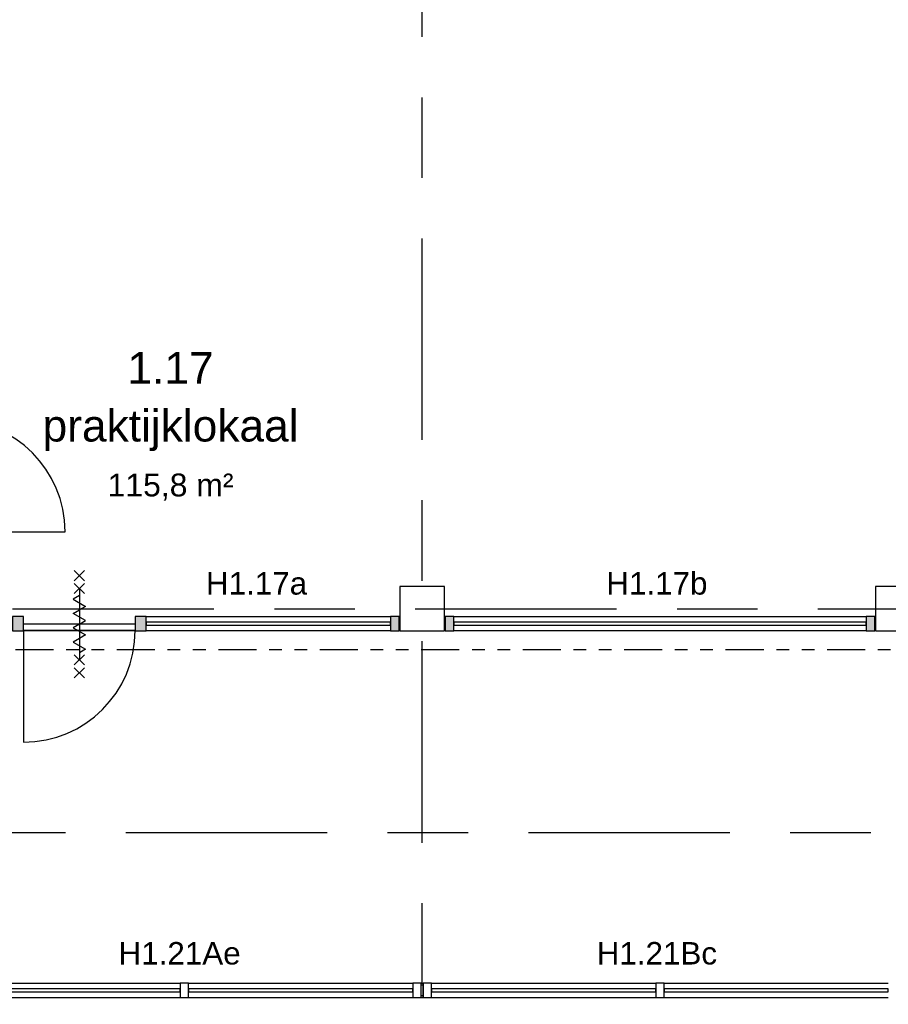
# Model space of a CAD drawing. Header units: millimetres. Extents: x -5940 to 121280, y -35718 to 26615.
# Tile 20 of 52: x 34326 to 41175, y 6283 to 14041. Entities that reach past the tile are written whole.
import ezdxf

# ---------------------------------------------------------------- set-up
doc = ezdxf.new("R2010")
doc.units = ezdxf.units.MM
doc.header["$LTSCALE"] = 100
for name, pattern in [('Center', [31.75, 6.35, -4.7625, 15.875, -4.7625]), ('dash-dash-dash', [8, 3, -1, 1, -1, 1, -1]), ('Hidden', [4, 2, -2])]:
    doc.linetypes.add(name, pattern=pattern)
for name, color, linetype in [('AL18----_BRANDSCHEIDING', 1, 'Continuous'), ('AL28----_CONSTRUCTIES', 4, 'Continuous'), ('AL32----_BINNENKOZIJN', 1, 'Continuous'), ('AL32----_BINNENKOZIJN_MERKCODE', 1, 'Continuous'), ('BL$7----_DOORSNEDE', 8, 'Continuous'), ('BL$7----_STRAMIEN', 8, 'Continuous'), ('BL$8----_NVO RUIMTE', 253, 'Hidden'), ('BL$8----_RUIMTEBENAMING', 2, 'Continuous'), ('BL$8----_RUIMTENUMMER', 2, 'Continuous')]:
    doc.layers.add(name, color=color, linetype=linetype)
doc.styles.add('Arial_2', font='arial.ttf', dxfattribs={"height": 245.883234})
doc.styles.add('Arial_3', font='arial.ttf', dxfattribs={"height": 177.035928})

# ---------------------------------------------------------------- blocks, each defined once
blk = doc.blocks.new('System Panel - 31_CWP_glas_2-9191561-_--_101 1e verdieping')
at = {"color": 0, "linetype": 'ByBlock', "lineweight": -2}
for p, q in [((963, -45), (-963, -45)), ((-963, -45), (-963, -69)), ((-963, -69), (963, -69)), ((963, -69), (963, -45))]:
    blk.add_line(p, q, dxfattribs=at)
blk = doc.blocks.new('Rectangular Mullion - 32-67x114-8347457-_--_101 1e verdieping')
at = {"linetype": 'ByBlock', "lineweight": -2}
blk.add_hatch(color=0, dxfattribs=at).paths.add_polyline_path([(-67, 114), (0, 114), (0, 0), (-67, 0)], flags=0)
at = {"color": 0, "linetype": 'ByBlock', "lineweight": -2}
for p, q in [((-67, 114), (0, 114)), ((-67, 0), (-67, 114)), ((0, 114), (0, 0)), ((0, 0), (-67, 0))]:
    blk.add_line(p, q, dxfattribs=at)
blk = doc.blocks.new('Rectangular Mullion - 32-88x114-8337180-_--_101 1e verdieping')
at = {"linetype": 'ByBlock', "lineweight": -2}
blk.add_hatch(color=0, dxfattribs=at).paths.add_polyline_path([(-44, 114), (44, 114), (44, 0), (-44, 0), (-44, 111)], flags=0)
at = {"color": 0, "linetype": 'ByBlock', "lineweight": -2}
for p, q in [((-44, 114), (44, 114)), ((-44, 0), (-44, 114)), ((44, 114), (44, 111)), ((44, 0), (-44, 0)), ((44, 57), (44, 0))]:
    blk.add_line(p, q, dxfattribs=at)
blk = doc.blocks.new('Rectangular Mullion - 32-88x114-V56-_--_101 1e verdieping')
at = {"linetype": 'ByBlock', "lineweight": -2}
blk.add_hatch(color=0, dxfattribs=at).paths.add_polyline_path([(-44, 114), (44, 114), (44, 0), (-44, 0), (-44, 111)], flags=0)
at = {"color": 0, "linetype": 'ByBlock', "lineweight": -2}
for p, q in [((-44, 114), (44, 114)), ((-44, 111), (-44, 114)), ((44, 114), (44, 0)), ((-44, 0), (-44, 57)), ((44, 0), (-44, 0))]:
    blk.add_line(p, q, dxfattribs=at)
blk = doc.blocks.new('Rectangular Mullion - 32-88x114-9191559-_--_101 1e verdieping')
at = {"color": 0, "linetype": 'ByBlock', "lineweight": -2}
for p, q in [((38479, 41002.9), (40405.1, 41002.9)), ((40405.1, 40888.9), (38479, 40888.9))]:
    blk.add_line(p, q, dxfattribs=at)
blk = doc.blocks.new('31_DO_deur_0 - deur-8368485-_--_101 1e verdieping')
at = {"color": 0, "linetype": 'ByBlock', "lineweight": -2}
for p, q in [((-440, -57), (440, -57)), ((-440, -111), (-440, -57)), ((440, -57), (440, -111)), ((440, -111), (-440, -111))]:
    blk.add_line(p, q, dxfattribs=at)
blk = doc.blocks.new('BU deur rechts - BU deur rechts-8342080-_--_101 1e verdieping')
at = {"color": 0, "linetype": 'ByBlock', "lineweight": -2}
blk.add_line((440, 27), (440, 907), dxfattribs=at)
blk.add_arc((440, 27), 880, 90, 180, dxfattribs=at)
blk = doc.blocks.new('System Panel - 31_CWP_glas_2-8916114-_--_101 1e verdieping')
at = {"color": 0, "linetype": 'ByBlock', "lineweight": -2}
for p, q in [((1626, 69), (-1626, 69)), ((-1626, 69), (-1626, 45)), ((-1626, 45), (1626, 45)), ((1626, 45), (1626, 69))]:
    blk.add_line(p, q, dxfattribs=at)
blk = doc.blocks.new('Rectangular Mullion - 32-67x114-V58-_--_101 1e verdieping')
at = {"linetype": 'ByBlock', "lineweight": -2}
blk.add_hatch(color=0, dxfattribs=at).paths.add_polyline_path([(-67, 0), (0, 0), (0, -114), (-67, -114)], flags=0)
at = {"color": 0, "linetype": 'ByBlock', "lineweight": -2}
for p, q in [((-67, 0), (0, 0)), ((-67, -114), (-67, 0)), ((0, 0), (0, -114)), ((0, -114), (-67, -114))]:
    blk.add_line(p, q, dxfattribs=at)
blk = doc.blocks.new('Rectangular Mullion - 32-88x114-8916113-_--_101 1e verdieping')
at = {"color": 0, "linetype": 'ByBlock', "lineweight": -2}
for p, q in [((40903.1, 41002.9), (44155.1, 41002.9)), ((44155.1, 40888.9), (40903.1, 40888.9))]:
    blk.add_line(p, q, dxfattribs=at)
blk = doc.blocks.new('Rectangular Mullion - 32-67x114-V59-_--_101 1e verdieping')
at = {"linetype": 'ByBlock', "lineweight": -2}
blk.add_hatch(color=0, dxfattribs=at).paths.add_polyline_path([(0, 0), (-67, 0), (-67, -114), (0, -114)], flags=0)
at = {"color": 0, "linetype": 'ByBlock', "lineweight": -2}
for p, q in [((0, 0), (-67, 0)), ((-67, 0), (-67, -114)), ((0, -114), (0, 0)), ((-67, -114), (0, -114))]:
    blk.add_line(p, q, dxfattribs=at)
blk = doc.blocks.new('System Panel - 31_CWP_glas_2-9056098-_--_101 1e verdieping')
at = {"color": 0, "linetype": 'ByBlock', "lineweight": -2}
for p, q in [((883.5, 69), (-883.5, 69)), ((-883.5, 69), (-883.5, 45)), ((-883.5, 45), (883.5, 45)), ((883.5, 45), (883.5, 69))]:
    blk.add_line(p, q, dxfattribs=at)
blk = doc.blocks.new('Rectangular Mullion - 32-67x114-9024781-_--_101 1e verdieping')
at = {"color": 0, "linetype": 'ByBlock', "lineweight": -2}
for p, q in [((38812.6, 38163.9), (40579.6, 38163.9)), ((38812.6, 38049.9), (40579.6, 38049.9))]:
    blk.add_line(p, q, dxfattribs=at)
blk = doc.blocks.new('Rectangular Mullion - 32-67x114-9052071-_--_101 1e verdieping')
at = {"color": 0, "linetype": 'ByBlock', "lineweight": -2}
for p, q in [((0, 0), (-67, 0)), ((-67, 0), (-67, -114)), ((0, -114), (0, 0)), ((-67, -114), (0, -114))]:
    blk.add_line(p, q, dxfattribs=at)
blk = doc.blocks.new('Rectangular Mullion - 32-67x114-9024782-_--_101 1e verdieping')
at = {"color": 0, "linetype": 'ByBlock', "lineweight": -2}
for p, q in [((36978.6, 38163.9), (38745.6, 38163.9)), ((36978.6, 38049.9), (38745.6, 38049.9))]:
    blk.add_line(p, q, dxfattribs=at)
blk = doc.blocks.new('Rectangular Mullion - 32-67x114-9056097-_--_101 1e verdieping')
at = {"color": 0, "linetype": 'ByBlock', "lineweight": -2}
for p, q in [((-33.5, 0), (33.5, 0)), ((-33.5, -114), (-33.5, 0)), ((33.5, 0), (33.5, -114)), ((33.5, -114), (-33.5, -114))]:
    blk.add_line(p, q, dxfattribs=at)
blk = doc.blocks.new('Rectangular Mullion - 32-67x114-9055996-_--_101 1e verdieping')
at = {"color": 0, "linetype": 'ByBlock', "lineweight": -2}
for p, q in [((-67, 0), (0, 0)), ((-67, -114), (-67, 0)), ((0, 0), (0, -114)), ((0, -114), (-67, -114))]:
    blk.add_line(p, q, dxfattribs=at)
blk = doc.blocks.new('300_65_wdbdo60zs - 300_65_wdbdo60zs-8265604-_--_101 1e verdieping')
at = {"color": 0, "linetype": 'ByBlock', "lineweight": -2}
for p, q in [((-342.7, 39.8), (-422.3, -39.8)), ((-342.7, -39.8), (-422.3, 39.8)), ((-241.5, 39.8), (-321, -39.8)), ((-241.5, -39.8), (-321, 39.8)), ((-196.9, -48.7), (-140.6, 48.7)), ((-140.6, 48.7), (-112.5, 0)), ((-84.4, -48.7), (-112.5, 0)), ((-28.1, 48.7), (-84.4, -48.7)), ((0, 0), (-28.1, 48.7)), ((28.1, -48.7), (84.4, 48.7)), ((84.4, 48.7), (112.5, 0)), ((140.6, -48.7), (196.9, 48.7)), ((196.9, 48.7), (225, 0)), ((241.5, 39.8), (321, -39.8)), ((241.5, -39.8), (321, 39.8)), ((342.7, 39.8), (422.3, -39.8)), ((342.7, -39.8), (422.3, 39.8)), ((-281.3, 0), (281.2, 0)), ((-225, 0), (-196.9, -48.7)), ((0, 0), (28.1, -48.7)), ((112.5, 0), (140.6, -48.7))]:
    blk.add_line(p, q, dxfattribs=at)

msp = doc.modelspace()

# ---------------------------------------------------------------- linework, layer by layer
at = {"layer": 'AL18----_BRANDSCHEIDING', "linetype": 'dash-dash-dash'}
msp.add_line((89793, 9075), (28610.3, 9075), dxfattribs=at)
msp.add_ellipse((56250, 3050), major_axis=(29620, 0), ratio=0.565806, start_param=0.353943, end_param=2.787649, dxfattribs=at)
at = {"layer": 'AL28----_CONSTRUCTIES'}
for p, q in [((37675, 9575), (37325, 9575)), ((37325, 9575), (37325, 9225)), ((37675, 9225), (37675, 9575)), ((41425, 9575), (41075, 9575)), ((41075, 9575), (41075, 9225)), ((37325, 9225), (37675, 9225)), ((41075, 9225), (41425, 9225))]:
    msp.add_line(p, q, dxfattribs=at)
at = {"layer": 'AL32----_BINNENKOZIJN'}
for p, q in [((41075, 9275), (41068, 9275)), ((35236.9, 9225), (34356.9, 9225)), ((37492.5, 6450), (37507.5, 6450)), ((37492.5, 6435), (37492.5, 6450)), ((37507.5, 6435), (37507.5, 6450)), ((37492.5, 6351), (37492.5, 6435)), ((37507.5, 6435), (37492.5, 6435)), ((37507.5, 6351), (37507.5, 6435)), ((37492.5, 6336), (37492.5, 6351)), ((37507.5, 6351), (37492.5, 6351)), ((37492.5, 6336), (37507.5, 6336)), ((37507.5, 6336), (37507.5, 6351))]:
    msp.add_line(p, q, dxfattribs=at)
at = {"layer": 'BL$7----_DOORSNEDE', "linetype": 'Center'}
msp.add_line((91837.3, 7633.7), (20470.3, 7633.7), dxfattribs=at)
at = {"layer": 'BL$7----_STRAMIEN', "linetype": 'Center'}
for p, q in [((37500, -6255.5), (37500, 25615.2)), ((-4940.3, 9400), (120279.6, 9400))]:
    msp.add_line(p, q, dxfattribs=at)

# ---------------------------------------------------------------- block references
at = {"layer": 'AL32----_BINNENKOZIJN'}
for name, p, rotation in [('BU deur rechts - BU deur rechts-8342080-_--_101 1e verdieping', (33777, 10446.9), 270.0000000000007), ('300_65_wdbdo60zs - 300_65_wdbdo60zs-8265604-_--_101 1e verdieping', (34796.9, 9278), 269.9999999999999), ('Rectangular Mullion - 32-67x114-V59-_--_101 1e verdieping', (37682, 9225), 180), ('BU deur rechts - BU deur rechts-8342080-_--_101 1e verdieping', (34796.9, 9255), 180), ('System Panel - 31_CWP_glas_2-9056098-_--_101 1e verdieping', (34708, 6450), 180), ('System Panel - 31_CWP_glas_2-9056098-_--_101 1e verdieping', (36542, 6450), 180), ('System Panel - 31_CWP_glas_2-9056098-_--_101 1e verdieping', (38458, 6450), 180), ('System Panel - 31_CWP_glas_2-9056098-_--_101 1e verdieping', (40292, 6450), 180)]:
    msp.add_blockref(name, p, dxfattribs=dict(at, rotation=rotation))
at = {"layer": 'AL32----_BINNENKOZIJN', "extrusion": (0, 0, -1), "rotation": 180}
for name, p in [('Rectangular Mullion - 32-88x114-8337180-_--_101 1e verdieping', (-34312.9, 9339)), ('Rectangular Mullion - 32-88x114-V56-_--_101 1e verdieping', (-35280.9, 9339)), ('Rectangular Mullion - 32-67x114-8347457-_--_101 1e verdieping', (-37318, 9339)), ('Rectangular Mullion - 32-67x114-V58-_--_101 1e verdieping', (-41068, 9225))]:
    msp.add_blockref(name, p, dxfattribs=at)
at = {"layer": 'AL32----_BINNENKOZIJN'}
for name, p in [('Rectangular Mullion - 32-88x114-9191559-_--_101 1e verdieping', (-3154.1, -31663.9)), ('Rectangular Mullion - 32-88x114-8916113-_--_101 1e verdieping', (-3154.1, -31663.9)), ('31_DO_deur_0 - deur-8368485-_--_101 1e verdieping', (34796.9, 9339)), ('System Panel - 31_CWP_glas_2-9191561-_--_101 1e verdieping', (36288, 9339)), ('System Panel - 31_CWP_glas_2-8916114-_--_101 1e verdieping', (39375, 9225)), ('Rectangular Mullion - 32-67x114-9024782-_--_101 1e verdieping', (-3154.1, -31713.9)), ('Rectangular Mullion - 32-67x114-9024781-_--_101 1e verdieping', (-3154.1, -31713.9)), ('Rectangular Mullion - 32-67x114-9052071-_--_101 1e verdieping', (37492.5, 6450)), ('Rectangular Mullion - 32-67x114-9024782-_--_101 1e verdieping', (595.9, -31713.9)), ('Rectangular Mullion - 32-67x114-9024781-_--_101 1e verdieping', (595.9, -31713.9))]:
    msp.add_blockref(name, p, dxfattribs=at)
at = {"layer": 'AL32----_BINNENKOZIJN', "extrusion": (0, 0, -1)}
for name, p in [('Rectangular Mullion - 32-67x114-9056097-_--_101 1e verdieping', (-35625, 6450)), ('Rectangular Mullion - 32-67x114-9055996-_--_101 1e verdieping', (-37507.5, 6450)), ('Rectangular Mullion - 32-67x114-9056097-_--_101 1e verdieping', (-39375, 6450))]:
    msp.add_blockref(name, p, dxfattribs=at)

# ---------------------------------------------------------------- texts
at = {"layer": 'AL32----_BINNENKOZIJN_MERKCODE', "char_height": 177.04, "attachment_point": 2, "line_spacing_factor": 0.938532, "style": 'Arial_3'}
for s, insert, width in [('H1.17b', (39350.7, 9688.5), 950.363), ('H1.17a', (36194.1, 9688.5), 950.363), ('H1.21Ae', (35587.4, 6773.6), 1146.915), ('H1.21Bc', (39350.7, 6773.6), 1129.636)]:
    msp.add_mtext(s, dxfattribs=dict(at, insert=insert, width=width))
at = {"layer": 'BL$8----_NVO RUIMTE', "color": 1, "insert": (35516.1, 10465.1), "char_height": 180, "width": 1162.034, "attachment_point": 2, "line_spacing_factor": 0.938532, "style": 'Arial_3'}
msp.add_mtext('115,8 m²', dxfattribs=at)
at = {"layer": 'BL$8----_RUIMTEBENAMING', "insert": (35516.1, 10967.7), "char_height": 250, "width": 2361, "attachment_point": 2, "line_spacing_factor": 0.938532, "style": 'Arial_2'}
msp.add_mtext('praktijklokaal', dxfattribs=at)
at = {"layer": 'BL$8----_RUIMTENUMMER', "insert": (35516.1, 11422.3), "char_height": 250, "width": 798, "attachment_point": 2, "line_spacing_factor": 0.938532, "style": 'Arial_2'}
msp.add_mtext('1.17', dxfattribs=at)

doc.saveas('drawing.dxf')
